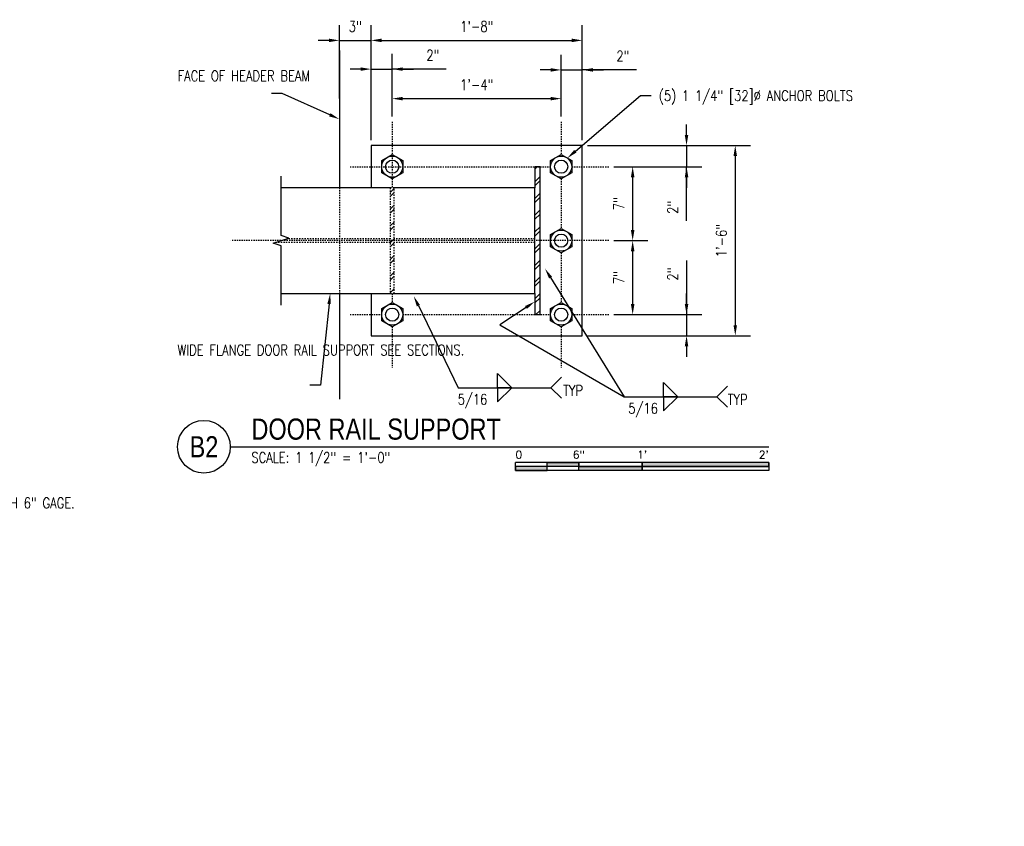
# Model space of a CAD drawing. Header units: inches. Extents: x -28 to 1146, y -114 to 309.
# Tile 8 of 15: x 188 to 281, y 41 to 118. Entities that reach past the tile are written whole.
import ezdxf
from ezdxf import colors
from ezdxf.entities.mleader import LeaderData, LeaderLine
from ezdxf.enums import TextEntityAlignment as Align
from ezdxf.math import Vec2, Vec3

# ---------------------------------------------------------------- set-up
doc = ezdxf.new("R2010")
doc.units = ezdxf.units.IN
doc.header["$MEASUREMENT"] = 0
doc.linetypes.add('Dash', pattern=[0.25, 0.125, -0.125])
doc.linetypes.add('Dash - 1_16_', pattern=[0.1875, 0.125, -0.0625])
for name, color, linetype in [('M-DETL-PATT', 8, 'Continuous'), ('S-ANNO-DIMS', 1, 'Continuous'), ('S-ANNO-NOTE', 2, 'Continuous'), ('S-ANNO-SYMB', 2, 'Continuous'), ('S-DETL', 90, 'Continuous'), ('S-DETL-GENF', 92, 'Continuous'), ('S-DETL-GENF-HDLN', 1, 'Dash'), ('S-DETL-HDLN', 1, 'Dash'), ('S-DETL-MEDM', 3, 'Continuous')]:
    doc.layers.add(name, color=color, linetype=linetype)
doc.styles.add('Annotative', font='romans.shx', dxfattribs={"width": 0.8, "height": 0.125})
doc.styles.add('Arial', font='romans.shx', dxfattribs={"width": 0.8})
doc.styles.add('TITLES', font='swiss.ttf', dxfattribs={"width": 0.8, "height": 0.25})
doc.dimstyles.new('Annotative', dxfattribs={"dimscale": 0, "dimtxt": 0.125, "dimasz": 0.125, "dimexe": 0.179688, "dimexo": 0.0625, "dimgap": 0.09, "dimtad": 1, "dimdec": 3, "dimzin": 3, "dimdsep": 46, "dimlunit": 4, "dimtxsty": 'Annotative', "dimcen": 0.09, "dimclrt": 2, "dimazin": 2, "dimtfac": 1, "dimtdec": 3, "dimtmove": 1, "dimatfit": 3, "dimfxl": 1, "dimtfill": 1, "dimfrac": 2, "dimtolj": 1, "dimtzin": 0, "dimarcsym": 0})
pattern_1 = [(45, (161.9399, -2.7424), (-0.79196, 0.79196), []), (45, (161.9399, -1.5424), (-0.79196, 0.79196), [])]

# ---------------------------------------------------------------- blocks, each defined once
blk = doc.blocks.new('050500_MetalFastenings-AnchorBolt-Nut-Top - 1-1_4_-705874-DOOR RAIL SUPPORT 1')
at = {"layer": 'S-DETL-MEDM'}
for p, q in [((-0.022, 1.564), (0.978, 2.142)), ((0.978, 2.142), (1.978, 1.564)), ((-0.022, 0.409), (-0.022, 1.564)), ((1.978, 1.564), (1.978, 0.409)), ((0.978, -0.168), (-0.022, 0.409)), ((1.978, 0.409), (0.978, -0.168))]:
    blk.add_line(p, q, dxfattribs=at)
for radius in [1, 0.625]:
    blk.add_circle((0.978, 0.987), radius, dxfattribs=at)
blk = doc.blocks.new('HDR-Ai_Breakline-Single - 04 - 1 1_2_ _ 1_-0_-1894120-DOOR RAIL SUPPORT 1')
at = {"lineweight": -3}
for p, q in [((-0.5, -3.5), (-0.25, -2.75)), ((-0.25, -2.75), (0.25, -4.25)), ((-6.094, -3.5), (-0.5, -3.5)), ((0.25, -4.25), (0.5, -3.5)), ((0.5, -3.5), (6.094, -3.5))]:
    blk.add_line(p, q, dxfattribs=at)
blk = doc.blocks.new('*U40')
at = {"linetype": 'Continuous', "lineweight": -3}
blk.add_line((1.125, 0.625), (7.5, 0.625), dxfattribs=at)
at = {"lineweight": -3}
blk.add_circle((0.812, 0.625), 0.312, dxfattribs=at)
at = {"lineweight": -3, "style": 'Arial'}
blk.add_attdef('DRAWING_AREA_TITLE', text='', height=0.187, dxfattribs=at).set_placement((1.374, 0.634), align=Align.BOTTOM_LEFT)
blk.add_attdef('X#', text='', height=0.187, dxfattribs=at).set_placement((0.812, 0.625), align=Align.MIDDLE_CENTER)
blk.add_attdef('SCALE:', text='', height=0.0938, dxfattribs=at).set_placement((1.374, 0.561), align=Align.TOP_LEFT)
blk = doc.blocks.new('*U41')
for points in [[(-2.625, -0.188), (-2.25, -0.188), (-2.25, -0.234), (-2.625, -0.234)], [(-1.5, -0.234), (0, -0.234), (0, -0.187), (-1.5, -0.187)], [(-3, -0.281), (-2.625, -0.281), (-2.625, -0.234), (-3, -0.234)], [(-2.25, -0.235), (-1.5, -0.235), (-1.5, -0.281), (-2.25, -0.281)]]:
    blk.add_hatch(color=256).paths.add_polyline_path(points)
for p, q in [((0, -0.187), (-3, -0.187)), ((-3, -0.281), (-3, -0.187)), ((-2.625, -0.281), (-2.625, -0.188)), ((-2.25, -0.281), (-2.25, -0.188)), ((-1.5, -0.281), (-1.5, -0.188)), ((0, -0.187), (0, -0.281)), ((0, -0.234), (-3, -0.234)), ((0, -0.281), (-3, -0.281))]:
    blk.add_line(p, q)
at = {"flags": 128}
for points in [[(-2.625, -0.188), (-2.25, -0.188), (-2.25, -0.234), (-2.625, -0.234), (-2.625, -0.188)], [(-1.5, -0.234), (0, -0.234), (0, -0.187), (-1.5, -0.187), (-1.5, -0.234)], [(-3, -0.281), (-2.625, -0.281), (-2.625, -0.234), (-3, -0.234), (-3, -0.281)], [(-2.25, -0.235), (-1.5, -0.235), (-1.5, -0.281), (-2.25, -0.281), (-2.25, -0.235)]]:
    blk.add_lwpolyline(points, close=True, dxfattribs=at)
at = {"style": 'Arial'}
blk.add_text('0', height=0.0937, dxfattribs=at).set_placement((-3, -0.094), align=Align.MIDDLE_LEFT)
for s, p in [('6"', (-2.25, -0.094)), ("1'", (-1.5, -0.094))]:
    blk.add_text(s, height=0.0937, dxfattribs=at).set_placement(p, align=Align.MIDDLE_CENTER)
blk.add_text("2'", height=0.0937, dxfattribs=at).set_placement((0, -0.094), align=Align.MIDDLE_RIGHT)
blk = doc.blocks.new('*D84')
at = {"layer": 'Defpoints', "color": 0, "transparency": 16777216}
for p in [(241.303, 105.643), (243.803, 103.643), (251.174, 103.643)]:
    blk.add_point(p, dxfattribs=at)
at = {"layer": 'S-ANNO-DIMS', "color": 0, "lineweight": -2, "transparency": 16777216}
for p, q in [((251.174, 106.643), (251.174, 107.643)), ((241.803, 105.643), (252.611, 105.643)), ((251.174, 105.643), (251.174, 103.643)), ((251.174, 105.643), (251.174, 103.643)), ((244.303, 103.643), (252.611, 103.643)), ((251.174, 98.527), (251.174, 103.643)), ((251.174, 102.643), (251.174, 101.643))]:
    blk.add_line(p, q, dxfattribs=at)
at = {"layer": 'S-ANNO-DIMS', "color": 0, "transparency": 16777216}
for points in [[(251.007, 106.643), (251.34, 106.643), (251.174, 105.643)], [(251.007, 102.643), (251.34, 102.643), (251.174, 103.643)]]:
    blk.add_solid(points, dxfattribs=at)
at = {"layer": 'S-ANNO-DIMS', "color": 2, "lineweight": -3, "transparency": 16777216, "insert": (249.858, 99.8), "char_height": 1, "width": 1.55327, "attachment_point": 5, "rotation": 90, "style": 'Annotative'}
blk.add_mtext('\\A1;2"', dxfattribs=at)
blk = doc.blocks.new('*D71')
at = {"layer": 'Defpoints', "color": 0, "transparency": 16777216}
for p in [(243.803, 103.643), (243.803, 96.643), (246.071, 96.643)]:
    blk.add_point(p, dxfattribs=at)
at = {"layer": 'S-ANNO-DIMS', "color": 0, "lineweight": -2, "transparency": 16777216}
for p, q in [((244.303, 103.643), (247.509, 103.643)), ((246.071, 102.643), (246.071, 97.643)), ((244.303, 96.643), (247.509, 96.643))]:
    blk.add_line(p, q, dxfattribs=at)
at = {"layer": 'S-ANNO-DIMS', "color": 0, "transparency": 16777216}
for points in [[(245.905, 102.643), (246.238, 102.643), (246.071, 103.643)], [(245.905, 97.643), (246.238, 97.643), (246.071, 96.643)]]:
    blk.add_solid(points, dxfattribs=at)
at = {"layer": 'S-ANNO-DIMS', "color": 2, "lineweight": -3, "transparency": 16777216, "insert": (244.756, 100.143), "char_height": 1, "width": 1.55327, "attachment_point": 5, "rotation": 90, "style": 'Annotative'}
blk.add_mtext('\\A1;7"', dxfattribs=at)
blk = doc.blocks.new('*D72')
at = {"layer": 'Defpoints', "color": 0, "transparency": 16777216}
for p in [(243.803, 96.643), (243.803, 89.643), (246.071, 89.643)]:
    blk.add_point(p, dxfattribs=at)
at = {"layer": 'S-ANNO-DIMS', "color": 0, "lineweight": -2, "transparency": 16777216}
for p, q in [((244.303, 96.643), (247.509, 96.643)), ((246.071, 95.643), (246.071, 90.643)), ((244.303, 89.643), (247.509, 89.643))]:
    blk.add_line(p, q, dxfattribs=at)
at = {"layer": 'S-ANNO-DIMS', "color": 0, "transparency": 16777216}
for points in [[(245.905, 95.643), (246.238, 95.643), (246.071, 96.643)], [(245.905, 90.643), (246.238, 90.643), (246.071, 89.643)]]:
    blk.add_solid(points, dxfattribs=at)
at = {"layer": 'S-ANNO-DIMS', "color": 2, "lineweight": -3, "transparency": 16777216, "insert": (244.756, 93.143), "char_height": 1, "width": 1.55327, "attachment_point": 5, "rotation": 90, "style": 'Annotative'}
blk.add_mtext('\\A1;7"', dxfattribs=at)
blk = doc.blocks.new('*D73')
at = {"layer": 'Defpoints', "color": 0, "transparency": 16777216}
for p in [(243.803, 89.643), (241.303, 87.643), (251.174, 87.643)]:
    blk.add_point(p, dxfattribs=at)
at = {"layer": 'S-ANNO-DIMS', "color": 0, "lineweight": -2, "transparency": 16777216}
for p, q in [((251.174, 94.76), (251.174, 89.643)), ((251.174, 90.643), (251.174, 91.643)), ((244.303, 89.643), (252.611, 89.643)), ((251.174, 89.643), (251.174, 87.643)), ((251.174, 89.643), (251.174, 87.643)), ((241.803, 87.643), (252.611, 87.643)), ((251.174, 86.643), (251.174, 85.643))]:
    blk.add_line(p, q, dxfattribs=at)
at = {"layer": 'S-ANNO-DIMS', "color": 0, "transparency": 16777216}
for points in [[(251.007, 90.643), (251.34, 90.643), (251.174, 89.643)], [(251.007, 86.643), (251.34, 86.643), (251.174, 87.643)]]:
    blk.add_solid(points, dxfattribs=at)
at = {"layer": 'S-ANNO-DIMS', "color": 2, "lineweight": -3, "transparency": 16777216, "insert": (249.858, 93.487), "char_height": 1, "width": 1.55327, "attachment_point": 5, "rotation": 90, "style": 'Annotative'}
blk.add_mtext('\\A1;2"', dxfattribs=at)
blk = doc.blocks.new('*D74')
at = {"layer": 'Defpoints', "color": 0, "transparency": 16777216}
for p in [(241.303, 105.643), (241.303, 87.643), (255.788, 87.643)]:
    blk.add_point(p, dxfattribs=at)
at = {"layer": 'S-ANNO-DIMS', "color": 0, "lineweight": -2, "transparency": 16777216}
for p, q in [((241.803, 105.643), (257.225, 105.643)), ((255.788, 104.643), (255.788, 88.643)), ((241.803, 87.643), (257.225, 87.643))]:
    blk.add_line(p, q, dxfattribs=at)
at = {"layer": 'S-ANNO-DIMS', "color": 0, "transparency": 16777216}
for points in [[(255.621, 104.643), (255.955, 104.643), (255.788, 105.643)], [(255.621, 88.643), (255.955, 88.643), (255.788, 87.643)]]:
    blk.add_solid(points, dxfattribs=at)
at = {"layer": 'S-ANNO-DIMS', "color": 2, "lineweight": -3, "transparency": 16777216, "insert": (254.473, 96.643), "char_height": 1, "width": 4.10929, "attachment_point": 5, "rotation": 90, "style": 'Annotative'}
blk.add_mtext('\\A1;1\'-6"', dxfattribs=at)
blk = doc.blocks.new('*D75')
at = {"layer": 'Defpoints', "color": 0, "transparency": 16777216}
for p in [(221.303, 115.595), (218.303, 109.6), (221.303, 105.643)]:
    blk.add_point(p, dxfattribs=at)
at = {"layer": 'S-ANNO-DIMS', "color": 0, "lineweight": -2, "transparency": 16777216}
for p, q in [((218.303, 110.1), (218.303, 117.033)), ((221.303, 106.143), (221.303, 117.033)), ((217.303, 115.595), (216.303, 115.595)), ((218.303, 115.595), (221.303, 115.595)), ((222.303, 115.595), (223.303, 115.595))]:
    blk.add_line(p, q, dxfattribs=at)
at = {"layer": 'S-ANNO-DIMS', "color": 0, "transparency": 16777216}
for points in [[(217.303, 115.762), (217.303, 115.428), (218.303, 115.595)], [(222.303, 115.762), (222.303, 115.428), (221.303, 115.595)]]:
    blk.add_solid(points, dxfattribs=at)
at = {"layer": 'S-ANNO-DIMS', "color": 2, "lineweight": -3, "transparency": 16777216, "insert": (219.803, 116.91), "char_height": 1, "width": 1.55327, "attachment_point": 5, "style": 'Annotative'}
blk.add_mtext('\\A1;3"', dxfattribs=at)
blk = doc.blocks.new('*D76')
at = {"layer": 'Defpoints', "color": 0, "transparency": 16777216}
for p in [(223.303, 112.877), (223.303, 107.893), (221.303, 105.643)]:
    blk.add_point(p, dxfattribs=at)
at = {"layer": 'S-ANNO-DIMS', "color": 0, "lineweight": -2, "transparency": 16777216}
for p, q in [((221.303, 106.143), (221.303, 114.314)), ((223.303, 108.393), (223.303, 114.314)), ((220.303, 112.877), (219.303, 112.877)), ((221.303, 112.877), (223.303, 112.877)), ((221.303, 112.877), (223.303, 112.877)), ((228.42, 112.877), (223.303, 112.877)), ((224.303, 112.877), (225.303, 112.877))]:
    blk.add_line(p, q, dxfattribs=at)
at = {"layer": 'S-ANNO-DIMS', "color": 0, "transparency": 16777216}
for points in [[(220.303, 113.043), (220.303, 112.71), (221.303, 112.877)], [(224.303, 113.043), (224.303, 112.71), (223.303, 112.877)]]:
    blk.add_solid(points, dxfattribs=at)
at = {"layer": 'S-ANNO-DIMS', "color": 2, "lineweight": -3, "transparency": 16777216, "insert": (227.147, 114.192), "char_height": 1, "width": 1.55327, "attachment_point": 5, "style": 'Annotative'}
blk.add_mtext('\\A1;2"', dxfattribs=at)
blk = doc.blocks.new('*D77')
at = {"layer": 'Defpoints', "color": 0, "transparency": 16777216}
for p in [(239.303, 110.084), (223.303, 107.893), (239.303, 107.893)]:
    blk.add_point(p, dxfattribs=at)
at = {"layer": 'S-ANNO-DIMS', "color": 0, "lineweight": -2, "transparency": 16777216}
for p, q in [((223.303, 108.393), (223.303, 111.522)), ((239.303, 108.393), (239.303, 111.522)), ((224.303, 110.084), (238.303, 110.084))]:
    blk.add_line(p, q, dxfattribs=at)
at = {"layer": 'S-ANNO-DIMS', "color": 0, "transparency": 16777216}
for points in [[(224.303, 110.251), (224.303, 109.917), (223.303, 110.084)], [(238.303, 110.251), (238.303, 109.917), (239.303, 110.084)]]:
    blk.add_solid(points, dxfattribs=at)
at = {"layer": 'S-ANNO-DIMS', "color": 2, "lineweight": -3, "transparency": 16777216, "insert": (231.303, 111.399), "char_height": 1, "width": 4.10929, "attachment_point": 5, "style": 'Annotative'}
blk.add_mtext('\\A1;1\'-4"', dxfattribs=at)
blk = doc.blocks.new('*D78')
at = {"layer": 'Defpoints', "color": 0, "transparency": 16777216}
for p in [(241.303, 112.802), (239.303, 107.893), (241.303, 105.643)]:
    blk.add_point(p, dxfattribs=at)
at = {"layer": 'S-ANNO-DIMS', "color": 0, "lineweight": -2, "transparency": 16777216}
for p, q in [((239.303, 108.393), (239.303, 114.24)), ((241.303, 106.143), (241.303, 114.24)), ((238.303, 112.802), (237.303, 112.802)), ((239.303, 112.802), (241.303, 112.802)), ((239.303, 112.802), (241.303, 112.802)), ((246.42, 112.802), (241.303, 112.802)), ((242.303, 112.802), (243.303, 112.802))]:
    blk.add_line(p, q, dxfattribs=at)
at = {"layer": 'S-ANNO-DIMS', "color": 0, "transparency": 16777216}
for points in [[(238.303, 112.969), (238.303, 112.636), (239.303, 112.802)], [(242.303, 112.969), (242.303, 112.636), (241.303, 112.802)]]:
    blk.add_solid(points, dxfattribs=at)
at = {"layer": 'S-ANNO-DIMS', "color": 2, "lineweight": -3, "transparency": 16777216, "insert": (245.147, 114.118), "char_height": 1, "width": 1.55327, "attachment_point": 5, "style": 'Annotative'}
blk.add_mtext('\\A1;2"', dxfattribs=at)
blk = doc.blocks.new('*D79')
at = {"layer": 'Defpoints', "color": 0, "transparency": 16777216}
for p in [(241.303, 115.595), (221.303, 105.643), (241.303, 105.643)]:
    blk.add_point(p, dxfattribs=at)
at = {"layer": 'S-ANNO-DIMS', "color": 0, "lineweight": -2, "transparency": 16777216}
for p, q in [((221.303, 106.143), (221.303, 117.033)), ((241.303, 106.143), (241.303, 117.033)), ((222.303, 115.595), (240.303, 115.595))]:
    blk.add_line(p, q, dxfattribs=at)
at = {"layer": 'S-ANNO-DIMS', "color": 0, "transparency": 16777216}
for points in [[(222.303, 115.762), (222.303, 115.428), (221.303, 115.595)], [(240.303, 115.762), (240.303, 115.428), (241.303, 115.595)]]:
    blk.add_solid(points, dxfattribs=at)
at = {"layer": 'S-ANNO-DIMS', "color": 2, "lineweight": -3, "transparency": 16777216, "insert": (231.303, 116.91), "char_height": 1, "width": 4.10929, "attachment_point": 5, "style": 'Annotative'}
blk.add_mtext('\\A1;1\'-8"', dxfattribs=at)
blk = doc.blocks.new('HDR-Si_Weld-Symbol - Both-1969908-DOOR RAIL SUPPORT 1')
at = {"layer": 'S-ANNO-NOTE', "lineweight": -3}
for p, q in [((0.031, 0.169), (0.2, 0)), ((0.031, 0), (0.031, 0.169)), ((0.661, 0), (0.786, 0.125)), ((-0.437, 0), (0.661, 0)), ((0.2, 0), (0.031, 0)), ((0.031, -0.169), (0.2, 0)), ((0.031, 0), (0.031, -0.169)), ((0.2, 0), (0.031, 0)), ((0.661, 0), (0.786, -0.125))]:
    blk.add_line(p, q, dxfattribs=at)

msp = doc.modelspace()

# ---------------------------------------------------------------- hatches: boundary and pattern name
at = {"layer": 'M-DETL-PATT', "lineweight": -3}
h = msp.add_hatch(dxfattribs=at)
h.set_pattern_fill('FP_7', color=8, style=0, pattern_type=2)
h.set_pattern_definition(pattern_1)
h.paths.add_polyline_path([(237.3035, 89.6434), (237.3035, 103.6434), (236.8035, 103.6434), (236.8035, 89.6434)])
h = msp.add_hatch(dxfattribs=at)
h.set_pattern_fill('FP_7', color=8, style=0, pattern_type=2)
h.set_pattern_definition(pattern_1)
h.paths.add_polyline_path([(223.491, 91.6434), (223.491, 101.6434), (223.116, 101.6434), (223.116, 91.6434)])

# ---------------------------------------------------------------- linework, layer by layer
at = {"layer": 'S-ANNO-NOTE', "lineweight": -3}
msp.add_line((233.4861, 88.6651), (245.2576, 81.876), dxfattribs=at)
at = {"layer": 'S-DETL', "lineweight": -3}
for p, q in [((218.3035, 114.6434), (218.3035, 101.6434)), ((241.3035, 105.6434), (221.3035, 105.6434)), ((221.3035, 105.6434), (221.3035, 101.6434)), ((241.3035, 87.6434), (241.3035, 105.6434)), ((237.3035, 103.6434), (236.8035, 103.6434)), ((236.8035, 103.6434), (236.8035, 101.6434)), ((237.3035, 89.6434), (237.3035, 103.6434)), ((218.3035, 91.6434), (218.3035, 81.6434)), ((221.3035, 91.6434), (221.3035, 87.6434)), ((236.8035, 91.6434), (236.8035, 89.6434)), ((236.8035, 89.6434), (237.3035, 89.6434)), ((221.3035, 87.6434), (241.3035, 87.6434))]:
    msp.add_line(p, q, dxfattribs=at)
at = {"layer": 'S-DETL', "linetype": 'Dash - 1_16_', "lineweight": -3}
for p, q in [((223.3035, 107.8934), (223.3035, 101.6434)), ((239.3035, 107.8934), (239.3035, 104.7981)), ((219.3035, 103.6434), (238.3035, 103.6434)), ((240.3035, 103.6434), (243.8035, 103.6434)), ((218.3035, 101.6434), (218.3035, 91.6434)), ((239.3035, 102.4887), (239.3035, 97.7981)), ((243.8035, 96.6434), (208.0249, 96.6434)), ((239.3035, 95.4887), (239.3035, 90.7981)), ((223.3035, 91.6434), (223.3035, 90.7981)), ((219.3035, 89.6434), (222.3035, 89.6434)), ((224.3035, 89.6434), (238.3035, 89.6434)), ((240.3035, 89.6434), (243.8035, 89.6434)), ((223.3035, 88.4887), (223.3035, 84.6434)), ((239.3035, 88.4887), (239.3035, 84.6434))]:
    msp.add_line(p, q, dxfattribs=at)
at = {"layer": 'S-DETL-GENF', "lineweight": -3}
for p, q in [((223.116, 101.6434), (212.7749, 101.6434)), ((236.8035, 101.6434), (223.491, 101.6434)), ((236.8035, 91.6434), (236.8035, 101.6434)), ((212.7749, 91.6434), (223.116, 91.6434)), ((223.491, 91.6434), (236.8035, 91.6434))]:
    msp.add_line(p, q, dxfattribs=at)
at = {"layer": 'S-DETL-GENF-HDLN', "lineweight": -3}
for p, q in [((223.116, 96.4584), (212.2199, 96.4584)), ((223.116, 96.8284), (213.3299, 96.8284)), ((236.8035, 96.8284), (223.491, 96.8284)), ((236.8035, 96.4584), (223.491, 96.4584))]:
    msp.add_line(p, q, dxfattribs=at)
at = {"layer": 'S-DETL-HDLN', "lineweight": -3}
for p, q in [((223.116, 101.6434), (223.116, 91.6434)), ((223.491, 101.6434), (223.116, 101.6434)), ((223.491, 91.6434), (223.491, 101.6434)), ((223.116, 91.6434), (223.491, 91.6434))]:
    msp.add_line(p, q, dxfattribs=at)

# ---------------------------------------------------------------- block references
at = {"layer": 'S-ANNO-NOTE', "lineweight": -3, "xscale": 8, "yscale": 8, "zscale": 8}
for p in [(233.0367, 82.7275), (248.7576, 81.876)]:
    msp.add_blockref('HDR-Si_Weld-Symbol - Both-1969908-DOOR RAIL SUPPORT 1', p, dxfattribs=at)
at = {"layer": 'S-ANNO-SYMB', "lineweight": -3}
ref = msp.add_blockref('*U40', (198.9732, 72.1371), dxfattribs=dict(at, xscale=8, yscale=8, zscale=8))
ref.add_attrib('SCALE:', 'SCALE: 1 1/2" = 1\'-0"', dxfattribs={"layer": '0', "lineweight": -3, "height": 1, "style": 'Annotative', "width": 0.796875}).set_placement((209.9675, 76.6218), align=Align.TOP_LEFT)
ref.add_attrib('DRAWING_AREA_TITLE', 'DOOR RAIL SUPPORT', dxfattribs={"layer": '0', "lineweight": -3, "height": 2, "style": 'TITLES', "width": 0.796875}).set_placement((209.9675, 77.2084), align=Align.BOTTOM_LEFT)
ref.add_attrib('X#', 'B2', dxfattribs={"layer": '0', "lineweight": -3, "height": 2, "style": 'TITLES', "width": 0.796875}).set_placement((205.4732, 77.1371), align=Align.MIDDLE_CENTER)
at = {"layer": 'S-ANNO-SYMB', "lineweight": -3, "xscale": 8, "yscale": 8, "zscale": 8}
msp.add_blockref('*U41', (258.9732, 77.1371), dxfattribs=at)
at = {"layer": 'S-DETL-GENF', "lineweight": -3}
for p in [(222.3251, 102.6565), (238.3251, 102.6565), (238.3251, 95.6565), (222.3251, 88.6565), (238.3251, 88.6565)]:
    msp.add_blockref('050500_MetalFastenings-AnchorBolt-Nut-Top - 1-1_4_-705874-DOOR RAIL SUPPORT 1', p, dxfattribs=at)
at = {"layer": 'S-DETL-MEDM', "lineweight": -3, "rotation": 89.9999999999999}
msp.add_blockref('HDR-Ai_Breakline-Single - 04 - 1 1_2_ _ 1_-0_-1894120-DOOR RAIL SUPPORT 1', (209.2749, 96.6434), dxfattribs=at)

# ---------------------------------------------------------------- texts
at = {"layer": 'S-ANNO-NOTE', "lineweight": -3, "char_height": 1, "line_spacing_factor": 0.981704, "style": 'Annotative'}
for s, insert, width, attachment_point in [('\\pxqc,t3.2,6.4,9.6,12.8,16,19.2,22.4,25.6,28.8,32,35.2,38.4,41.6,44.8,48,51.2,54.4,57.6,60.8,64,67.2,70.4,73.6,76.8,80,83.2,86.4,89.6,92.8,96,99.2,102.4;{5/16}', (230.9017, 82.1205), 3.300787, 2), ('\\pxt3.2,6.4,9.6,12.8,16,19.2,22.4,25.6,28.8,32,35.2,38.4,41.6,44.8,48,51.2,54.4,57.6,60.8,64,67.2,70.4,73.6,76.8,80,83.2,86.4,89.6,92.8,96,99.2,102.4;{TYP}', (239.4909, 82.4558), 2.217323, 4), ('\\pxt3.2,6.4,9.6,12.8,16,19.2,22.4,25.6,28.8,32,35.2,38.4,41.6,44.8,48,51.2,54.4,57.6,60.8,64,67.2,70.4,73.6,76.8,80,83.2,86.4,89.6,92.8,96,99.2,102.4;{TYP}', (255.0724, 81.6042), 2.217323, 4), ('\\pxqc,t3.2,6.4,9.6,12.8,16,19.2,22.4,25.6,28.8,32,35.2,38.4,41.6,44.8,48,51.2,54.4,57.6,60.8,64,67.2,70.4,73.6,76.8,80,83.2,86.4,89.6,92.8,96,99.2,102.4;{5/16}', (247.0563, 81.2689), 3.300787, 2)]:
    msp.add_mtext(s, dxfattribs=dict(at, insert=insert, width=width, attachment_point=attachment_point))

# ---------------------------------------------------------------- dimensions: what is measured, and where the dimension line sits
at = {"layer": 'S-ANNO-DIMS', "lineweight": -3}
for base, p1, p2, picture, middle in [((221.3035, 115.5951), (218.3035, 109.6002), (221.3035, 105.6434), '*D75', (219.8035, 115.5951)), ((223.3035, 112.8768), (221.3035, 105.6434), (223.3035, 107.8934), '*D76', (227.1473, 112.8768)), ((241.3035, 112.8024), (239.3035, 107.8934), (241.3035, 105.6434), '*D78', (245.1473, 112.8024))]:
    dim = msp.add_linear_dim(base=base, p1=p1, p2=p2, dimstyle='Annotative', override={"dimpost": '\\X', "dimtfill": 0}, dxfattribs=at)
    dim.commit()
    dim.dimension.update_dxf_attribs({"geometry": picture, "text_midpoint": middle, "dimtype": 160})
for base, p1, p2, picture, middle in [((241.3035, 115.5951), (221.3035, 105.6434), (241.3035, 105.6434), '*D79', (231.3035, 116.9103)), ((239.3035, 110.0841), (223.3035, 107.8934), (239.3035, 107.8934), '*D77', (231.3035, 111.3994))]:
    dim = msp.add_linear_dim(base=base, p1=p1, p2=p2, dimstyle='Annotative', override={"dimpost": '\\X', "dimtfill": 0}, dxfattribs=at)
    dim.commit()
    dim.dimension.update_dxf_attribs({"geometry": picture, "text_midpoint": middle})
for base, p1, p2, picture, middle in [((251.1735, 103.6434), (241.3035, 105.6434), (243.8035, 103.6434), '*D84', (251.1735, 99.7996)), ((251.1735, 87.6434), (243.8035, 89.6434), (241.3035, 87.6434), '*D73', (251.1735, 93.4872))]:
    dim = msp.add_linear_dim(base=base, p1=p1, p2=p2, angle=90, dimstyle='Annotative', override={"dimpost": '\\X', "dimtfill": 0}, dxfattribs=at)
    dim.commit()
    dim.dimension.update_dxf_attribs({"geometry": picture, "text_midpoint": middle, "dimtype": 160})
for base, p1, p2, picture, middle in [((255.7879, 87.6434), (241.3035, 105.6434), (241.3035, 87.6434), '*D74', (254.4727, 96.6434)), ((246.0714, 96.6434), (243.8035, 103.6434), (243.8035, 96.6434), '*D71', (244.7562, 100.1434)), ((246.0714, 89.6434), (243.8035, 96.6434), (243.8035, 89.6434), '*D72', (244.7562, 93.1434))]:
    dim = msp.add_linear_dim(base=base, p1=p1, p2=p2, angle=90, dimstyle='Annotative', override={"dimpost": '\\X', "dimtfill": 0}, dxfattribs=at)
    dim.commit()
    dim.dimension.update_dxf_attribs({"geometry": picture, "text_midpoint": middle})

# ---------------------------------------------------------------- leaders
at = {"layer": 'S-ANNO-NOTE', "lineweight": -3}
ml = msp.add_multileader_mtext('Standard', dxfattribs=at)
ml.set_content('\\A1;FACE OF HEADER BEAM', color=256, style='Annotative')
ml.set_leader_properties(color=1, linetype='ByLayer', lineweight=-1)
ml.build(insert=Vec2(0, 0))
ml.multileader.update_dxf_attribs({"text_right_attachment_type": 3, "dogleg_length": 0.125, "arrow_head_size": 1, "scale": 8})
ctx = ml.context
ctx.base_point, ctx.scale, ctx.char_height, ctx.arrow_head_size, ctx.landing_gap_size, ctx.plane_origin = Vec3(202.2532, 112.2354), 8, 1, 1, 0.72, Vec3(208.053, 91.2297)
ctx.right_attachment = 3
notes = []
notes.append((ctx, [(1, (1, 1, 0), (212.8837, 110.5687), (-1, 0), 1, [(0, [(218.3035, 108.1434)], 0, [])])]))
ctx.mtext.insert, ctx.mtext.width, ctx.mtext.flow_direction = Vec3(202.9732, 112.7354), 9.202234, 5
ml = msp.add_multileader_mtext('Standard', dxfattribs=at)
ml.set_content('\\A1;(5) 1 1/4" [32]%%C ANCHOR BOLTS', color=256, style='Annotative')
ml.set_leader_properties(color=1, linetype='ByLayer', lineweight=-1)
ml.build(insert=Vec2(0, 0))
ml.multileader.update_dxf_attribs({"text_right_attachment_type": 3, "dogleg_length": 0.125, "arrow_head_size": 1, "scale": 8})
ctx = ml.context
ctx.base_point, ctx.scale, ctx.char_height, ctx.arrow_head_size, ctx.landing_gap_size, ctx.plane_origin = Vec3(247.8287, 110.367), 8, 1, 1, 0.72, Vec3(265.8024, 94.2186)
ctx.right_attachment = 3
notes.append((ctx, [(0, (1, 1, 0), (246.8287, 110.367), (1, 0), 1, [(0, [(239.8845, 104.4573)], 0, [])])]))
ctx.mtext.insert, ctx.mtext.width, ctx.mtext.flow_direction = Vec3(248.5487, 110.867), 11.914385, 5
at = {"layer": 'S-ANNO-NOTE'}
ml = msp.add_multileader_mtext('Standard', dxfattribs=at)
ml.set_content('WIDE FLANGE DOOR RAIL SUPPORT SEE SECTIONS.', color=256, style='Annotative')
ml.set_leader_properties(color=1, linetype='ByLayer', lineweight=-1)
ml.build(insert=Vec2(0, 0))
ml.multileader.update_dxf_attribs({"text_right_attachment_type": 3, "dogleg_length": 0.125, "arrow_head_size": 1, "scale": 8})
ctx = ml.context
ctx.base_point, ctx.scale, ctx.char_height, ctx.arrow_head_size, ctx.landing_gap_size, ctx.plane_origin = Vec3(202.2532, 86.2864), 8, 1, 1, 0.72, Vec3(216.3744, 79.7091)
ctx.right_attachment = 3
notes.append((ctx, [(0, (1, 1, 0), (216.5027, 82.9531), (-1, 0), 1, [(0, [(217.4283, 91.6434)], 0, [])])]))
ctx.mtext.insert, ctx.mtext.width, ctx.mtext.flow_direction = Vec3(202.9732, 86.7864), 12.153305, 5
at = {"layer": 'S-ANNO-NOTE', "lineweight": -3}
ml = msp.add_multileader_mtext('Standard', dxfattribs=at)
ml.set_content('\\A1;NEOPRENE CLOSURE', color=256, style='Annotative')
ml.set_leader_properties(color=1, linetype='ByLayer', lineweight=-1)
ml.build(insert=Vec2(0, 0))
ml.multileader.update_dxf_attribs({"text_right_attachment_type": 3, "dogleg_length": 0.125, "arrow_head_size": 1, "scale": 8})
ctx = ml.context
ctx.base_point, ctx.scale, ctx.char_height, ctx.arrow_head_size, ctx.landing_gap_size, ctx.plane_origin = Vec3(60.1202, 79.2004), 8, 1, 1, 0.72, Vec3(85.5193, 65.2016)
ctx.right_attachment = 3
notes.append((ctx, [(1, (1, 1, 0), (74.8269, 79.2004), (-1, 0), 1, [(0, [(79.7623, 69.5033)], 0, [])])]))
ctx.mtext.insert, ctx.mtext.width, ctx.mtext.flow_direction = Vec3(60.8402, 79.7004), 18.350027, 5
ml = msp.add_multileader_mtext('Standard', dxfattribs=at)
ml.set_content('CL (4) - 5/8"%%C\\PX 5" STUDS WITH\\P6" GAGE.', color=256, style='Annotative')
ml.set_leader_properties(color=1, linetype='ByLayer', lineweight=-1)
ml.build(insert=Vec2(0, 0))
ml.multileader.update_dxf_attribs({"text_right_attachment_type": 3, "dogleg_length": 0.125, "arrow_head_size": 1, "scale": 8})
ctx = ml.context
ctx.base_point, ctx.scale, ctx.char_height, ctx.arrow_head_size, ctx.landing_gap_size, ctx.plane_origin = Vec3(103.4445, 76.0789), 8, 1, 1, 0.72, Vec3(130.7703, 45.1289)
ctx.right_attachment = 3
notes.append((ctx, [(0, (1, 1, 0), (102.4445, 76.0789), (1, 0), 1, [(1, [(102.4445, 56.9388), (102.4445, 64.9388)], 0, [])])]))
ctx.mtext.insert, ctx.mtext.width, ctx.mtext.flow_direction = Vec3(104.1645, 76.5789), 16.611036, 5
ml = msp.add_multileader_mtext('Standard', dxfattribs=at)
ml.set_content('\\A1;ANGLE - SEE CANOPY SECTION', color=256, style='Annotative')
ml.set_leader_properties(color=1, linetype='ByLayer', lineweight=-1)
ml.build(insert=Vec2(0, 0))
ml.multileader.update_dxf_attribs({"text_right_attachment_type": 3, "dogleg_length": 0.125, "arrow_head_size": 1, "scale": 8})
ctx = ml.context
ctx.base_point, ctx.scale, ctx.char_height, ctx.arrow_head_size, ctx.landing_gap_size, ctx.plane_origin = Vec3(129.8056, 73.8285), 8, 1, 1, 0.72, Vec3(138.9244, 58.4826)
ctx.right_attachment = 3
notes.append((ctx, [(1, (1, 1, 0), (142.3028, 72.1618), (-1, 0), 1, [(0, [(147.2619, 70.6355)], 0, [])])]))
ctx.mtext.insert, ctx.mtext.width, ctx.mtext.defined_height, ctx.mtext.flow_direction = Vec3(130.5256, 74.3285), 11.914385, 4.974, 5
ml = msp.add_multileader_mtext('Standard', dxfattribs=at)
ml.set_content('CL (4) - 5/8"%%C X 5" STUDS WITH 6" GAGE.', color=256, style='Annotative')
ml.set_leader_properties(color=1, linetype='ByLayer', lineweight=-1)
ml.build(insert=Vec2(0, 0))
ml.multileader.update_dxf_attribs({"text_right_attachment_type": 3, "dogleg_length": 0.125, "arrow_head_size": 1, "scale": 8})
ctx = ml.context
ctx.base_point, ctx.scale, ctx.char_height, ctx.arrow_head_size, ctx.landing_gap_size, ctx.plane_origin = Vec3(168.3796, 71.8201), 8, 1, 1, 0.72, Vec3(195.7055, 40.7664)
ctx.right_attachment = 3
notes.append((ctx, [(0, (1, 1, 0), (167.3796, 71.8201), (1, 0), 1, [(1, [(167.3796, 52.5764), (167.3796, 58.5764)], 0, [])])]))
ctx.mtext.insert, ctx.mtext.width, ctx.mtext.flow_direction = Vec3(169.0996, 72.3201), 13.818614, 5
ml = msp.add_multileader_mtext('Standard', dxfattribs=at)
ml.set_content('\\A1;PL1/2x10x0\'-10"', color=256, style='Annotative')
ml.set_leader_properties(color=1, linetype='ByLayer', lineweight=-1)
ml.build(insert=Vec2(0, 0))
ml.multileader.update_dxf_attribs({"text_right_attachment_type": 3, "dogleg_length": 0.125, "arrow_head_size": 1, "scale": 8})
ctx = ml.context
ctx.base_point, ctx.scale, ctx.char_height, ctx.arrow_head_size, ctx.landing_gap_size, ctx.plane_origin = Vec3(89.659, 48.1852), 8, 1, 1, 0.72, Vec3(113.8268, 24.7991)
ctx.right_attachment = 3
notes.append((ctx, [(0, (1, 1, 0), (88.659, 48.1852), (1, 0), 1, [(0, [(87.2102, 54.9388)], 0, [])])]))
ctx.mtext.insert, ctx.mtext.width, ctx.mtext.flow_direction = Vec3(90.379, 48.8518), 18.350027, 5
ml = msp.add_multileader_mtext('Standard', dxfattribs=at)
ml.set_content('\\A1;ANGLE - SEE CANOPY SECTION', color=256, style='Annotative')
ml.set_leader_properties(color=1, linetype='ByLayer', lineweight=-1)
ml.build(insert=Vec2(0, 0))
ml.multileader.update_dxf_attribs({"text_right_attachment_type": 3, "dogleg_length": 0.125, "arrow_head_size": 1, "scale": 8})
ctx = ml.context
ctx.base_point, ctx.scale, ctx.char_height, ctx.arrow_head_size, ctx.landing_gap_size, ctx.plane_origin = Vec3(127.0345, 50.7791), 8, 1, 1, 0.72, Vec3(136.9769, 26.0581)
ctx.right_attachment = 3
notes.append((ctx, [(1, (1, 1, 0), (139.5316, 49.1124), (-1, 0), 1, [(1, [(140.9843, 53.598)], 0, [])])]))
ctx.mtext.insert, ctx.mtext.width, ctx.mtext.flow_direction = Vec3(127.7545, 51.2791), 11.914385, 5
ml = msp.add_multileader_mtext('Standard', dxfattribs=at)
ml.set_content('\\A1;PL1/2x10x0\'-10"', color=256, style='Annotative')
ml.set_leader_properties(color=1, linetype='ByLayer', lineweight=-1)
ml.build(insert=Vec2(0, 0))
ml.multileader.update_dxf_attribs({"text_right_attachment_type": 3, "dogleg_length": 0.125, "arrow_head_size": 1, "scale": 8})
ctx = ml.context
ctx.base_point, ctx.scale, ctx.char_height, ctx.arrow_head_size, ctx.landing_gap_size, ctx.plane_origin = Vec3(157.0091, 41.8365), 8, 1, 1, 0.72, Vec3(179.1387, 20.4367)
ctx.right_attachment = 3
notes.append((ctx, [(0, (1, 1, 0), (156.0091, 41.8365), (1, 0), 1, [(0, [(152.5221, 50.5764)], 0, [])])]))
ctx.mtext.insert, ctx.mtext.width, ctx.mtext.flow_direction = Vec3(157.7291, 42.5032), 18.350027, 5
at = {"layer": 'S-ANNO-SYMB', "lineweight": -3}
ml = msp.add_multileader_mtext('Standard', dxfattribs=at)
ml.set_content('', color=256, style='Annotative')
ml.set_leader_properties(color=256, linetype='ByLayer', lineweight=-1)
ml.build(insert=Vec2(0, 0))
ml.multileader.update_dxf_attribs({"has_dogleg": 0, "text_right_attachment_type": 3, "dogleg_length": 0.36, "arrow_head_size": 1, "scale": 8})
ctx = ml.context
ctx.base_point, ctx.scale, ctx.char_height, ctx.arrow_head_size, ctx.landing_gap_size, ctx.plane_origin = Vec3(245.2576, 81.876), 8, 1, 1, 0.72, Vec3(241.8466, 95.7168)
ctx.right_attachment = 3
notes.append((ctx, [(1, (1, 1, 0), (244.8374, 81.876), (1, 0), 0.4202, [(0, [(237.77, 93.9946)], 0, [])])]))
ctx.mtext.insert, ctx.mtext.flow_direction = Vec3(245.9776, 82.376), 5
ml = msp.add_multileader_mtext('Standard', dxfattribs=at)
ml.set_content('', color=256, style='Annotative')
ml.set_leader_properties(color=256, linetype='ByLayer', lineweight=-1)
ml.build(insert=Vec2(0, 0))
ml.multileader.update_dxf_attribs({"has_dogleg": 0, "text_right_attachment_type": 3, "dogleg_length": 0.36, "arrow_head_size": 1, "scale": 8})
ctx = ml.context
ctx.base_point, ctx.scale, ctx.char_height, ctx.arrow_head_size, ctx.landing_gap_size, ctx.plane_origin = Vec3(229.5367, 82.7275), 8, 1, 1, 0.72, Vec3(226.0341, 94.2168)
ctx.right_attachment = 3
notes.append((ctx, [(1, (1, 1, 0), (229.1164, 82.7275), (1, 0), 0.4202, [(0, [(225.3383, 91.3912)], 0, [])])]))
ctx.mtext.insert, ctx.mtext.flow_direction = Vec3(230.2567, 83.2275), 5
ml = msp.add_multileader_mtext('Standard', dxfattribs=at)
ml.set_content('', color=256, style='Annotative')
ml.set_leader_properties(color=256, linetype='ByLayer', lineweight=-1)
ml.build(insert=Vec2(0, 0))
ml.multileader.update_dxf_attribs({"has_dogleg": 0, "text_right_attachment_type": 3, "dogleg_length": 0.36, "arrow_head_size": 1, "scale": 8})
ctx = ml.context
ctx.base_point, ctx.scale, ctx.char_height, ctx.arrow_head_size, ctx.landing_gap_size, ctx.plane_origin = Vec3(232.0461, 88.6651), 8, 1, 1, 0.72, Vec3(237.4988, 95.1959)
ctx.right_attachment, ctx.text_align_type = 3, 2
notes.append((ctx, [(0, (1, 1, 0), (233.9063, 88.6651), (-1, 0), 0.4202, [(0, [(236.8035, 90.8729)], 0, [])])]))
ctx.mtext.insert, ctx.mtext.alignment, ctx.mtext.flow_direction = Vec3(232.7661, 89.1651), 3, 5
for ctx, leaders in notes:
    for number, flags, end, landing, length, lines in leaders:
        leader = LeaderData()
        leader.index, (leader.has_last_leader_line, leader.has_dogleg_vector, leader.attachment_direction) = number, flags
        leader.last_leader_point, leader.dogleg_vector, leader.dogleg_length = Vec3(end), Vec3(landing), length
        for number, points, colour, breaks in lines:
            line = LeaderLine()
            line.index, line.vertices, line.color, line.breaks = number, Vec3.list(points), colors.encode_raw_color(colour), breaks
            leader.lines.append(line)
        ctx.leaders.append(leader)

doc.saveas('drawing.dxf')
